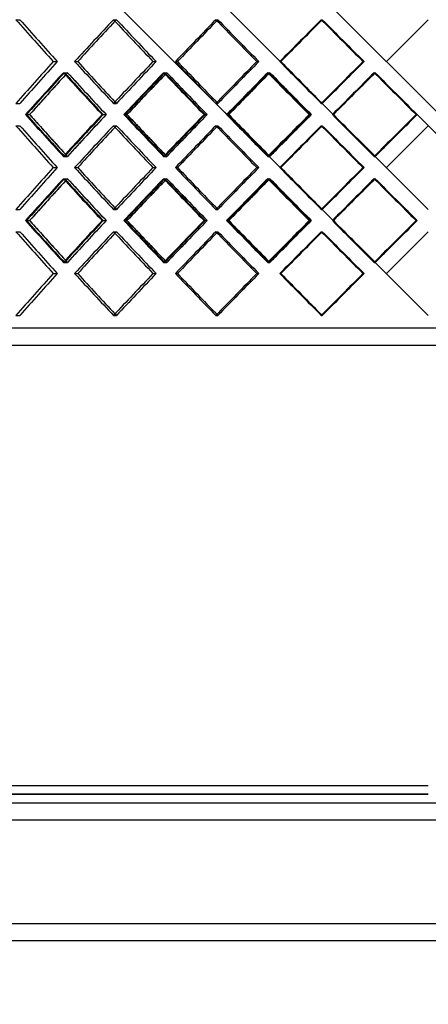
# Model space of a CAD drawing. Header units: millimetres. Extents: x -380 to 380, y -201 to 320.
# Tile 6 of 13: x -119 to 0, y -199 to 87. Entities that reach past the tile are written whole.
import ezdxf

# ---------------------------------------------------------------- set-up
doc = ezdxf.new("R2010")
doc.units = ezdxf.units.MM
doc.layers.add('HIDDEN', color=7, linetype='Continuous')
doc.layers.add('THICK', color=7, linetype='Continuous')

msp = doc.modelspace()

# ---------------------------------------------------------------- linework, layer by layer
at = {"layer": 'HIDDEN'}
for p, q in [((-255, 255.93), (-25.91, 26.85)), ((-119.67, 86.77), (-118.5, 86.77)), ((-91.31, 86.77), (-90.42, 86.77)), ((-91.31, 86.77), (-90.42, 86.77)), ((-61.62, 86.77), (-61.03, 86.77)), ((-61.62, 86.77), (-61.03, 86.77)), ((-31.04, 86.77), (-30.74, 86.77)), ((-31.04, 86.77), (-30.74, 86.77)), ((-108.77, 74.62), (-107.61, 74.62)), ((-108.77, 74.62), (-107.61, 74.62)), ((-102.57, 74.62), (-101.68, 74.62)), ((-79.85, 74.62), (-78.96, 74.62)), ((-79.85, 74.62), (-78.96, 74.62)), ((-73.35, 74.62), (-72.76, 74.62)), ((-49.76, 74.62), (-49.16, 74.62)), ((-49.76, 74.62), (-49.16, 74.62)), ((-43.07, 74.62), (-42.77, 74.62)), ((-18.94, 74.62), (-18.64, 74.62)), ((-18.94, 74.62), (-18.64, 74.62)), ((-12.15, 74.62), (-12.15, 74.62)), ((-12.15, 74.62), (-12.15, 74.62)), ((-105.83, 71.39), (-104.67, 71.39)), ((-105.53, 71.39), (-104.64, 71.39)), ((-76.76, 71.39), (-75.88, 71.39)), ((-76.45, 71.39), (-75.85, 71.39)), ((-46.58, 71.39), (-45.98, 71.39)), ((-46.25, 71.39), (-45.95, 71.39)), ((-15.71, 71.39), (-15.41, 71.39)), ((-15.55, 71.22), (-15.38, 71.39)), ((-15.38, 71.39), (255, -199)), ((-15.38, 71.39), (-15.38, 71.39)), ((-119.67, 62.46), (-118.5, 62.46)), ((-91.31, 62.46), (-90.42, 62.46)), ((-91.31, 62.46), (-90.42, 62.46)), ((-61.62, 62.46), (-61.03, 62.46)), ((-61.62, 62.46), (-61.03, 62.46)), ((-31.04, 62.46), (-30.74, 62.46)), ((-31.04, 62.46), (-30.74, 62.46)), ((-27.54, 59.23), (-25.91, 60.85)), ((-116.53, 59.23), (-115.64, 59.23)), ((-94.6, 59.23), (-93.43, 59.23)), ((-94.32, 59.23), (-93.44, 59.23)), ((-88.01, 59.23), (-87.4, 59.23)), ((-65.04, 59.23), (-64.15, 59.23)), ((-64.76, 59.23), (-64.16, 59.23)), ((-58.19, 59.23), (-57.89, 59.23)), ((-34.54, 59.23), (-33.93, 59.23)), ((-34.24, 59.23), (-33.94, 59.23)), ((-25.91, 57.61), (-27.54, 59.23)), ((-27.54, 59.23), (-27.54, 59.23)), ((-3.23, 59.23), (-15.38, 47.08)), ((-3.53, 59.23), (-3.22, 59.23)), ((-3.23, 59.23), (-3.23, 59.23)), ((-119.67, 56), (-118.5, 56)), ((-91.31, 56), (-90.42, 56)), ((-91.31, 56), (-90.42, 56)), ((-61.62, 56), (-61.03, 56)), ((-61.62, 56), (-61.03, 56)), ((-31.04, 56), (-30.74, 56)), ((-31.04, 56), (-30.74, 56)), ((-105.83, 47.08), (-104.67, 47.08)), ((-105.53, 47.08), (-104.64, 47.08)), ((-76.76, 47.08), (-75.88, 47.08)), ((-76.45, 47.08), (-75.85, 47.08)), ((-46.58, 47.08), (-45.98, 47.08)), ((-46.25, 47.08), (-45.95, 47.08)), ((-15.71, 47.08), (-15.41, 47.08)), ((-15.38, 47.08), (-15.55, 47.25)), ((-15.38, 47.08), (-15.38, 47.08)), ((-108.77, 43.85), (-107.61, 43.85)), ((-108.77, 43.85), (-107.61, 43.85)), ((-102.57, 43.85), (-101.68, 43.85)), ((-79.85, 43.85), (-78.96, 43.85)), ((-79.85, 43.85), (-78.96, 43.85)), ((-73.35, 43.85), (-72.76, 43.85)), ((-49.76, 43.85), (-49.16, 43.85)), ((-49.76, 43.85), (-49.16, 43.85)), ((-43.07, 43.85), (-42.77, 43.85)), ((-18.94, 43.85), (-18.64, 43.85)), ((-18.94, 43.85), (-18.64, 43.85)), ((-12.15, 43.85), (-12.15, 43.85)), ((-12.15, 43.85), (-12.15, 43.85)), ((-105.83, 40.62), (-104.67, 40.62)), ((-105.53, 40.62), (-104.64, 40.62)), ((-76.76, 40.62), (-75.88, 40.62)), ((-76.45, 40.62), (-75.85, 40.62)), ((-46.58, 40.62), (-45.98, 40.62)), ((-46.25, 40.62), (-45.95, 40.62)), ((-15.71, 40.62), (-15.41, 40.62)), ((-15.55, 40.45), (-15.38, 40.62)), ((-15.38, 40.62), (-3.23, 28.47)), ((-15.38, 40.62), (-15.38, 40.62)), ((-119.67, 31.7), (-118.5, 31.7)), ((-91.31, 31.7), (-90.42, 31.7)), ((-91.31, 31.7), (-90.42, 31.7)), ((-61.62, 31.7), (-61.03, 31.7)), ((-61.62, 31.7), (-61.03, 31.7)), ((-31.04, 31.7), (-30.74, 31.7)), ((-31.04, 31.7), (-30.74, 31.7)), ((-27.54, 28.47), (-25.91, 30.09)), ((-116.53, 28.47), (-115.64, 28.47)), ((-94.6, 28.47), (-93.43, 28.47)), ((-94.32, 28.47), (-93.44, 28.47)), ((-88.01, 28.47), (-87.4, 28.47)), ((-65.04, 28.47), (-64.15, 28.47)), ((-64.76, 28.47), (-64.16, 28.47)), ((-58.19, 28.47), (-57.89, 28.47)), ((-34.54, 28.47), (-33.93, 28.47)), ((-34.24, 28.47), (-33.94, 28.47)), ((-27.54, 28.47), (-27.54, 28.47)), ((-3.23, 28.47), (-15.38, 16.31)), ((-3.53, 28.47), (-3.22, 28.47)), ((-3.23, 28.47), (-3.23, 28.47)), ((-119.67, 25.24), (-118.5, 25.24)), ((-91.31, 25.24), (-90.42, 25.24)), ((-91.31, 25.24), (-90.42, 25.24)), ((-61.62, 25.24), (-61.03, 25.24)), ((-61.62, 25.24), (-61.03, 25.24)), ((-31.04, 25.24), (-30.74, 25.24)), ((-31.04, 25.24), (-30.74, 25.24)), ((-105.83, 16.31), (-104.67, 16.31)), ((-105.53, 16.31), (-104.64, 16.31)), ((-76.76, 16.31), (-75.88, 16.31)), ((-76.45, 16.31), (-75.85, 16.31)), ((-46.58, 16.31), (-45.98, 16.31)), ((-46.25, 16.31), (-45.95, 16.31)), ((-15.71, 16.31), (-15.41, 16.31)), ((-15.38, 16.31), (-15.55, 16.48)), ((-15.38, 16.31), (-15.38, 16.31)), ((-108.77, 13.08), (-107.61, 13.08)), ((-108.77, 13.08), (-107.61, 13.08)), ((-102.57, 13.08), (-101.68, 13.08)), ((-79.85, 13.08), (-78.96, 13.08)), ((-79.85, 13.08), (-78.96, 13.08)), ((-73.35, 13.08), (-72.76, 13.08)), ((-49.76, 13.08), (-49.16, 13.08)), ((-49.76, 13.08), (-49.16, 13.08)), ((-43.07, 13.08), (-42.77, 13.08)), ((-18.94, 13.08), (-18.64, 13.08)), ((-18.94, 13.08), (-18.64, 13.08)), ((-12.15, 13.08), (-12.15, 13.08)), ((-12.15, 13.08), (-12.15, 13.08)), ((-119.67, 0.93), (-118.5, 0.93)), ((-91.31, 0.93), (-90.42, 0.93)), ((-91.31, 0.93), (-90.42, 0.93)), ((-61.62, 0.93), (-61.03, 0.93)), ((-61.62, 0.93), (-61.03, 0.93)), ((-31.04, 0.93), (-30.74, 0.93)), ((-31.04, 0.93), (-30.74, 0.93)), ((255, -2.8), (-255, -2.8)), ((0, -138), (-257.5, -138)), ((-310, -145.5), (310, -145.5)), ((-310, -175.5), (310, -175.5))]:
    msp.add_line(p, q, dxfattribs=at)
for centre, major_axis, ratio, start_param, end_param in [((0, 86.77), (-247.59, 247.59), 0.246478, 1.329135, 1.376809), ((0, 86.77), (-247.59, 247.59), 0.246478, 1.329135, 1.376809), ((0, 86.77), (-253.28, -253.28), 0.183257, -1.389551, -1.34234), ((0, 86.77), (-250.82, -250.82), 0.183257, -1.389551, -1.387692), ((0, 86.77), (-250.82, 250.82), 0.183257, 1.389551, 1.437224), ((0, 86.77), (-250.82, 250.82), 0.183257, 1.389551, 1.437224), ((0, 86.77), (-255.62, -255.62), 0.121422, -1.449966, -1.402755), ((0, 86.77), (-253.14, -253.14), 0.121422, -1.449966, -1.448758), ((0, 86.77), (-253.14, 253.14), 0.121422, 1.449966, 1.49764), ((0, 86.77), (-253.14, 253.14), 0.121422, 1.449966, 1.49764), ((0, 86.77), (-257.03, -257.03), 0.060489, -1.510381, -1.463171), ((0, 86.77), (-254.53, -254.53), 0.060489, -1.510381, -1.509786), ((0, 86.77), (-254.53, 254.53), 0.060489, 1.510381, 1.558055), ((0, 86.77), (-254.53, 254.53), 0.060489, 1.510381, 1.558055), ((0, 62.46), (-247.59, -247.59), 0.246478, -1.376809, -1.329135), ((0, 62.46), (-247.59, -247.59), 0.246478, -1.376809, -1.329135), ((0, 62.46), (-253.28, 253.28), 0.183257, 1.34234, 1.389551), ((0, 62.46), (-250.82, -250.82), 0.183257, -1.437224, -1.389551), ((0, 62.46), (-250.82, -250.82), 0.183257, -1.437224, -1.389551), ((0, 62.46), (-255.62, 255.62), 0.121422, 1.402755, 1.449966), ((0, 62.46), (-253.14, -253.14), 0.121422, -1.49764, -1.449966), ((0, 62.46), (-253.14, -253.14), 0.121422, -1.49764, -1.449966), ((0, 62.46), (-257.03, 257.03), 0.060489, 1.463171, 1.510381), ((0, 62.46), (-254.53, -254.53), 0.060489, -1.558055, -1.510381), ((0, 62.46), (-254.53, -254.53), 0.060489, -1.558055, -1.510381), ((0, 86.77), (-253.28, -253.28), 0.183257, -1.329774, -1.282412), ((0, 56), (-253.28, 253.28), 0.183257, 1.329774, 1.377002), ((0, 56), (-247.59, -247.59), 0.246478, -1.389499, -1.386996), ((0, 86.77), (-250.82, -250.82), 0.183257, -1.329187, -1.326632), ((0, 86.77), (-247.59, 247.59), 0.246478, 1.389499, 1.437329), ((0, 56), (-250.82, 250.82), 0.183257, 1.329187, 1.376879), ((0, 86.77), (-255.62, -255.62), 0.121422, -1.390189, -1.342827), ((0, 56), (-255.62, 255.62), 0.121422, 1.390189, 1.437417), ((0, 56), (-250.82, -250.82), 0.183257, -1.449914, -1.44809), ((0, 86.77), (-253.14, -253.14), 0.121422, -1.389602, -1.387726), ((0, 86.77), (-250.82, 250.82), 0.183257, 1.449914, 1.497744), ((0, 56), (-253.14, 253.14), 0.121422, 1.389602, 1.437294), ((0, 86.77), (-257.03, -257.03), 0.060489, -1.450604, -1.403242), ((0, 56), (-253.14, -253.14), 0.121422, -1.510329, -1.509134), ((0, 86.77), (-254.53, -254.53), 0.060489, -1.450018, -1.448771), ((0, 56), (-257.03, 257.03), 0.060489, 1.450604, 1.497833), ((0, 86.77), (-253.14, 253.14), 0.121422, 1.510329, 1.558159), ((0, 56), (-254.53, 254.53), 0.060489, 1.450018, 1.49771), ((0, 56), (-254.53, -254.53), 0.060489, -1.570745, -1.570152), ((0, 86.77), (-254.53, 254.53), 0.060489, 1.570745, 1.618574), ((0, 62.46), (-250.82, 250.82), 0.183257, 1.387692, 1.389551), ((0, 86.77), (-250.82, -250.82), 0.183257, -1.28775, -1.281357), ((0, 86.77), (-253.14, -253.14), 0.121422, -1.348165, -1.341772), ((0, 62.46), (-253.14, 253.14), 0.121422, 1.448758, 1.449966), ((0, 86.77), (-254.53, -254.53), 0.060489, -1.40858, -1.402188), ((0, 62.46), (-254.53, 254.53), 0.060489, 1.509786, 1.510381), ((0, 31.7), (-253.28, 253.28), 0.183257, 1.282412, 1.329774), ((0, 31.7), (-250.82, 250.82), 0.183257, 1.281357, 1.28775), ((0, 62.46), (-253.28, -253.28), 0.183257, -1.377002, -1.329774), ((0, 31.7), (-247.59, -247.59), 0.246478, -1.437329, -1.389499), ((0, 62.46), (-250.82, -250.82), 0.183257, -1.376879, -1.329187), ((0, 31.7), (-255.62, 255.62), 0.121422, 1.342827, 1.390189), ((0, 31.7), (-253.14, 253.14), 0.121422, 1.341772, 1.348165), ((0, 62.46), (-255.62, -255.62), 0.121422, -1.437417, -1.390189), ((0, 31.7), (-250.82, -250.82), 0.183257, -1.497744, -1.449914), ((0, 62.46), (-253.14, -253.14), 0.121422, -1.437294, -1.389602), ((0, 31.7), (-257.03, 257.03), 0.060489, 1.403242, 1.450604), ((0, 31.7), (-254.53, 254.53), 0.060489, 1.402188, 1.40858), ((0, 62.46), (-257.03, -257.03), 0.060489, -1.497833, -1.450604), ((0, 31.7), (-253.14, -253.14), 0.121422, -1.558159, -1.510329), ((0, 62.46), (-254.53, -254.53), 0.060489, -1.49771, -1.450018), ((0, 31.7), (-254.53, -254.53), 0.060489, -1.618574, -1.570745), ((0, 56), (-247.59, 247.59), 0.246478, 1.329135, 1.376809), ((0, 56), (-247.59, 247.59), 0.246478, 1.329135, 1.376809), ((0, 56), (-253.28, -253.28), 0.183257, -1.389551, -1.34234), ((0, 56), (-250.82, -250.82), 0.183257, -1.389551, -1.387692), ((0, 56), (-250.82, 250.82), 0.183257, 1.389551, 1.437224), ((0, 56), (-250.82, 250.82), 0.183257, 1.389551, 1.437224), ((0, 56), (-255.62, -255.62), 0.121422, -1.449966, -1.402755), ((0, 56), (-253.14, -253.14), 0.121422, -1.449966, -1.448758), ((0, 56), (-253.14, 253.14), 0.121422, 1.449966, 1.49764), ((0, 56), (-253.14, 253.14), 0.121422, 1.449966, 1.49764), ((0, 56), (-257.03, -257.03), 0.060489, -1.510381, -1.463171), ((0, 56), (-254.53, -254.53), 0.060489, -1.510381, -1.509786), ((0, 56), (-254.53, 254.53), 0.060489, 1.510381, 1.558055), ((0, 56), (-254.53, 254.53), 0.060489, 1.510381, 1.558055), ((0, 62.46), (-247.59, 247.59), 0.246478, 1.386996, 1.389499), ((0, 31.7), (-250.82, 250.82), 0.183257, 1.326632, 1.329187), ((0, 62.46), (-250.82, 250.82), 0.183257, 1.44809, 1.449914), ((0, 31.7), (-253.14, 253.14), 0.121422, 1.387726, 1.389602), ((0, 62.46), (-253.14, 253.14), 0.121422, 1.509134, 1.510329), ((0, 31.7), (-254.53, 254.53), 0.060489, 1.448771, 1.450018), ((0, 62.46), (-254.53, 254.53), 0.060489, 1.570152, 1.570745), ((0, 31.7), (-247.59, -247.59), 0.246478, -1.376809, -1.329135), ((0, 31.7), (-247.59, -247.59), 0.246478, -1.376809, -1.329135), ((0, 31.7), (-253.28, 253.28), 0.183257, 1.34234, 1.389551), ((0, 31.7), (-250.82, -250.82), 0.183257, -1.437224, -1.389551), ((0, 31.7), (-250.82, -250.82), 0.183257, -1.437224, -1.389551), ((0, 31.7), (-255.62, 255.62), 0.121422, 1.402755, 1.449966), ((0, 31.7), (-253.14, -253.14), 0.121422, -1.49764, -1.449966), ((0, 31.7), (-253.14, -253.14), 0.121422, -1.49764, -1.449966), ((0, 31.7), (-257.03, 257.03), 0.060489, 1.463171, 1.510381), ((0, 31.7), (-254.53, -254.53), 0.060489, -1.558055, -1.510381), ((0, 31.7), (-254.53, -254.53), 0.060489, -1.558055, -1.510381), ((0, 56), (-253.28, -253.28), 0.183257, -1.329774, -1.282412), ((0, 25.24), (-253.28, 253.28), 0.183257, 1.329774, 1.377002), ((0, 25.24), (-247.59, -247.59), 0.246478, -1.389499, -1.386996), ((0, 56), (-250.82, -250.82), 0.183257, -1.329187, -1.326632), ((0, 56), (-247.59, 247.59), 0.246478, 1.389499, 1.437329), ((0, 25.24), (-250.82, 250.82), 0.183257, 1.329187, 1.376879), ((0, 56), (-255.62, -255.62), 0.121422, -1.390189, -1.342827), ((0, 25.24), (-255.62, 255.62), 0.121422, 1.390189, 1.437417), ((0, 25.24), (-250.82, -250.82), 0.183257, -1.449914, -1.44809), ((0, 56), (-253.14, -253.14), 0.121422, -1.389602, -1.387726), ((0, 56), (-250.82, 250.82), 0.183257, 1.449914, 1.497744), ((0, 25.24), (-253.14, 253.14), 0.121422, 1.389602, 1.437294), ((0, 56), (-257.03, -257.03), 0.060489, -1.450604, -1.403242), ((0, 25.24), (-253.14, -253.14), 0.121422, -1.510329, -1.509134), ((0, 56), (-254.53, -254.53), 0.060489, -1.450018, -1.448771), ((0, 25.24), (-257.03, 257.03), 0.060489, 1.450604, 1.497833), ((0, 56), (-253.14, 253.14), 0.121422, 1.510329, 1.558159), ((0, 25.24), (-254.53, 254.53), 0.060489, 1.450018, 1.49771), ((0, 25.24), (-254.53, -254.53), 0.060489, -1.570745, -1.570152), ((0, 56), (-254.53, 254.53), 0.060489, 1.570745, 1.618574), ((0, 31.7), (-250.82, 250.82), 0.183257, 1.387692, 1.389551), ((0, 31.7), (-253.14, 253.14), 0.121422, 1.448758, 1.449966), ((0, 31.7), (-254.53, 254.53), 0.060489, 1.509786, 1.510381), ((0, 56), (-250.82, -250.82), 0.183257, -1.28775, -1.281357), ((0, 56), (-253.14, -253.14), 0.121422, -1.348165, -1.341772), ((0, 56), (-254.53, -254.53), 0.060489, -1.40858, -1.402188), ((0, 0.93), (-253.28, 253.28), 0.183257, 1.282412, 1.329774), ((0, 0.93), (-250.82, 250.82), 0.183257, 1.281357, 1.28775), ((0, 31.7), (-253.28, -253.28), 0.183257, -1.377002, -1.329774), ((0, 0.93), (-247.59, -247.59), 0.246478, -1.437329, -1.389499), ((0, 31.7), (-250.82, -250.82), 0.183257, -1.376879, -1.329187), ((0, 0.93), (-255.62, 255.62), 0.121422, 1.342827, 1.390189), ((0, 0.93), (-253.14, 253.14), 0.121422, 1.341772, 1.348165), ((0, 31.7), (-255.62, -255.62), 0.121422, -1.437417, -1.390189), ((0, 0.93), (-250.82, -250.82), 0.183257, -1.497744, -1.449914), ((0, 31.7), (-253.14, -253.14), 0.121422, -1.437294, -1.389602), ((0, 0.93), (-257.03, 257.03), 0.060489, 1.403242, 1.450604), ((0, 0.93), (-254.53, 254.53), 0.060489, 1.402188, 1.40858), ((0, 31.7), (-257.03, -257.03), 0.060489, -1.497833, -1.450604), ((0, 0.93), (-253.14, -253.14), 0.121422, -1.558159, -1.510329), ((0, 31.7), (-254.53, -254.53), 0.060489, -1.49771, -1.450018), ((0, 0.93), (-254.53, -254.53), 0.060489, -1.618574, -1.570745), ((0, 25.24), (-247.59, 247.59), 0.246478, 1.329135, 1.376809), ((0, 25.24), (-247.59, 247.59), 0.246478, 1.329135, 1.376809), ((0, 25.24), (-253.28, -253.28), 0.183257, -1.389551, -1.34234), ((0, 25.24), (-250.82, -250.82), 0.183257, -1.389551, -1.387692), ((0, 25.24), (-250.82, 250.82), 0.183257, 1.389551, 1.437224), ((0, 25.24), (-250.82, 250.82), 0.183257, 1.389551, 1.437224), ((0, 25.24), (-255.62, -255.62), 0.121422, -1.449966, -1.402755), ((0, 25.24), (-253.14, -253.14), 0.121422, -1.449966, -1.448758), ((0, 25.24), (-253.14, 253.14), 0.121422, 1.449966, 1.49764), ((0, 25.24), (-253.14, 253.14), 0.121422, 1.449966, 1.49764), ((0, 25.24), (-257.03, -257.03), 0.060489, -1.510381, -1.463171), ((0, 25.24), (-254.53, -254.53), 0.060489, -1.510381, -1.509786), ((0, 25.24), (-254.53, 254.53), 0.060489, 1.510381, 1.558055), ((0, 25.24), (-254.53, 254.53), 0.060489, 1.510381, 1.558055), ((0, 31.7), (-247.59, 247.59), 0.246478, 1.386996, 1.389499), ((0, 0.93), (-250.82, 250.82), 0.183257, 1.326632, 1.329187), ((0, 31.7), (-250.82, 250.82), 0.183257, 1.44809, 1.449914), ((0, 0.93), (-253.14, 253.14), 0.121422, 1.387726, 1.389602), ((0, 31.7), (-253.14, 253.14), 0.121422, 1.509134, 1.510329), ((0, 0.93), (-254.53, 254.53), 0.060489, 1.448771, 1.450018), ((0, 31.7), (-254.53, 254.53), 0.060489, 1.570152, 1.570745), ((0, 0.93), (-247.59, -247.59), 0.246478, -1.376809, -1.329135), ((0, 0.93), (-247.59, -247.59), 0.246478, -1.376809, -1.329135), ((0, 0.93), (-253.28, 253.28), 0.183257, 1.34234, 1.389551), ((0, 0.93), (-250.82, -250.82), 0.183257, -1.437224, -1.389551), ((0, 0.93), (-250.82, -250.82), 0.183257, -1.437224, -1.389551), ((0, 0.93), (-255.62, 255.62), 0.121422, 1.402755, 1.449966), ((0, 0.93), (-253.14, -253.14), 0.121422, -1.49764, -1.449966), ((0, 0.93), (-253.14, -253.14), 0.121422, -1.49764, -1.449966), ((0, 0.93), (-257.03, 257.03), 0.060489, 1.463171, 1.510381), ((0, 0.93), (-254.53, -254.53), 0.060489, -1.558055, -1.510381), ((0, 0.93), (-254.53, -254.53), 0.060489, -1.558055, -1.510381), ((0, 0.93), (-250.82, 250.82), 0.183257, 1.387692, 1.389551), ((0, 0.93), (-253.14, 253.14), 0.121422, 1.448758, 1.449966), ((0, 0.93), (-254.53, 254.53), 0.060489, 1.509786, 1.510381)]:
    msp.add_ellipse(centre, major_axis=major_axis, ratio=ratio, start_param=start_param, end_param=end_param, dxfattribs=at)
at = {"layer": 'THICK'}
for p, q in [((-257.5, 319.96), (257.5, -195.04)), ((-257.5, 319.96), (257.5, -195.04)), ((-257.5, 289.2), (0, 31.7)), ((-257.5, 258.43), (0, 0.93)), ((-12.15, 74.62), (0, 86.77)), ((-102.57, 74.62), (-101.68, 74.62)), ((-73.35, 74.62), (-72.76, 74.62)), ((-43.07, 74.62), (-42.77, 74.62)), ((-25.91, 60.85), (-15.55, 71.22)), ((-116.8, 59.23), (-115.63, 59.23)), ((-88.28, 59.23), (-87.4, 59.23)), ((-58.48, 59.23), (-57.88, 59.23)), ((-27.83, 59.23), (-27.53, 59.23)), ((-15.55, 47.25), (-25.91, 57.61)), ((-12.15, 43.85), (0, 56)), ((-102.57, 43.85), (-101.68, 43.85)), ((-73.35, 43.85), (-72.76, 43.85)), ((-43.07, 43.85), (-42.77, 43.85)), ((-25.91, 30.09), (-15.55, 40.45)), ((-116.8, 28.47), (-115.63, 28.47)), ((-88.28, 28.47), (-87.4, 28.47)), ((-58.48, 28.47), (-57.88, 28.47)), ((-27.83, 28.47), (-27.53, 28.47)), ((-15.55, 16.48), (-25.91, 26.85)), ((-12.15, 13.08), (0, 25.24)), ((-102.57, 13.08), (-101.68, 13.08)), ((-73.35, 13.08), (-72.76, 13.08)), ((-43.07, 13.08), (-42.77, 13.08)), ((257.5, -7.8), (-257.5, -7.8)), ((-255, -135.5), (0, -135.5)), ((-257.5, -138), (0, -138)), ((-310, -140.5), (310, -140.5)), ((-310, -145.5), (310, -145.5)), ((-310, -175.5), (310, -175.5)), ((-310, -180.5), (310, -180.5))]:
    msp.add_line(p, q, dxfattribs=at)
for centre, major_axis, ratio, start_param, end_param in [((0, 86.77), (-250.02, 250.02), 0.246478, 1.329135, 1.376346), ((0, 86.77), (-253.28, -253.28), 0.183257, -1.389551, -1.34234), ((0, 86.77), (-250.82, -250.82), 0.183257, -1.387692, -1.341877), ((0, 86.77), (-253.28, 253.28), 0.183257, 1.389551, 1.436761), ((0, 86.77), (-255.62, -255.62), 0.121422, -1.449966, -1.402755), ((0, 86.77), (-253.14, -253.14), 0.121422, -1.448758, -1.402292), ((0, 86.77), (-255.62, 255.62), 0.121422, 1.449966, 1.497176), ((0, 86.77), (-257.03, -257.03), 0.060489, -1.510381, -1.463171), ((0, 86.77), (-254.53, -254.53), 0.060489, -1.509786, -1.462707), ((0, 86.77), (-257.03, 257.03), 0.060489, 1.510381, 1.557592), ((0, 62.46), (-250.02, -250.02), 0.246478, -1.376346, -1.329135), ((0, 62.46), (-253.28, 253.28), 0.183257, 1.34234, 1.389551), ((0, 62.46), (-250.82, 250.82), 0.183257, 1.341877, 1.387692), ((0, 62.46), (-253.28, -253.28), 0.183257, -1.436761, -1.389551), ((0, 62.46), (-255.62, 255.62), 0.121422, 1.402755, 1.449966), ((0, 62.46), (-253.14, 253.14), 0.121422, 1.402292, 1.448758), ((0, 62.46), (-255.62, -255.62), 0.121422, -1.497176, -1.449966), ((0, 62.46), (-257.03, 257.03), 0.060489, 1.463171, 1.510381), ((0, 62.46), (-254.53, 254.53), 0.060489, 1.462707, 1.509786), ((0, 62.46), (-257.03, -257.03), 0.060489, -1.557592, -1.510381), ((0, 56), (-250.02, -250.02), 0.246478, -1.388912, -1.341684), ((0, 56), (-247.59, -247.59), 0.246478, -1.386996, -1.341807), ((0, 86.77), (-250.82, -250.82), 0.183257, -1.326632, -1.28775), ((0, 86.77), (-250.02, 250.02), 0.246478, 1.388912, 1.436274), ((0, 56), (-253.28, -253.28), 0.183257, -1.449327, -1.402099), ((0, 56), (-250.82, -250.82), 0.183257, -1.44809, -1.402222), ((0, 86.77), (-253.14, -253.14), 0.121422, -1.387726, -1.348165), ((0, 86.77), (-253.28, 253.28), 0.183257, 1.449327, 1.49669), ((0, 56), (-255.62, -255.62), 0.121422, -1.509743, -1.462514), ((0, 56), (-253.14, -253.14), 0.121422, -1.509134, -1.462637), ((0, 86.77), (-254.53, -254.53), 0.060489, -1.448771, -1.40858), ((0, 86.77), (-255.62, 255.62), 0.121422, 1.509743, 1.557105), ((0, 56), (-257.03, -257.03), 0.060489, -1.570158, -1.52293), ((0, 56), (-254.53, -254.53), 0.060489, -1.570152, -1.523053), ((0, 86.77), (-257.03, 257.03), 0.060489, 1.570158, 1.61752), ((0, 62.46), (-250.02, 250.02), 0.246478, 1.341684, 1.388912), ((0, 62.46), (-247.59, 247.59), 0.246478, 1.341807, 1.386996), ((0, 31.7), (-250.82, 250.82), 0.183257, 1.28775, 1.326632), ((0, 31.7), (-250.02, -250.02), 0.246478, -1.436274, -1.388912), ((0, 62.46), (-253.28, 253.28), 0.183257, 1.402099, 1.449327), ((0, 62.46), (-250.82, 250.82), 0.183257, 1.402222, 1.44809), ((0, 31.7), (-253.14, 253.14), 0.121422, 1.348165, 1.387726), ((0, 31.7), (-253.28, -253.28), 0.183257, -1.49669, -1.449327), ((0, 62.46), (-255.62, 255.62), 0.121422, 1.462514, 1.509743), ((0, 62.46), (-253.14, 253.14), 0.121422, 1.462637, 1.509134), ((0, 31.7), (-254.53, 254.53), 0.060489, 1.40858, 1.448771), ((0, 31.7), (-255.62, -255.62), 0.121422, -1.557105, -1.509743), ((0, 62.46), (-257.03, 257.03), 0.060489, 1.52293, 1.570158), ((0, 62.46), (-254.53, 254.53), 0.060489, 1.523053, 1.570152), ((0, 31.7), (-257.03, -257.03), 0.060489, -1.61752, -1.570158), ((0, 56), (-250.02, 250.02), 0.246478, 1.329135, 1.376346), ((0, 56), (-253.28, -253.28), 0.183257, -1.389551, -1.34234), ((0, 56), (-250.82, -250.82), 0.183257, -1.387692, -1.341877), ((0, 56), (-253.28, 253.28), 0.183257, 1.389551, 1.436761), ((0, 56), (-255.62, -255.62), 0.121422, -1.449966, -1.402755), ((0, 56), (-253.14, -253.14), 0.121422, -1.448758, -1.402292), ((0, 56), (-255.62, 255.62), 0.121422, 1.449966, 1.497176), ((0, 56), (-257.03, -257.03), 0.060489, -1.510381, -1.463171), ((0, 56), (-254.53, -254.53), 0.060489, -1.509786, -1.462707), ((0, 56), (-257.03, 257.03), 0.060489, 1.510381, 1.557592), ((0, 31.7), (-250.02, -250.02), 0.246478, -1.376346, -1.329135), ((0, 31.7), (-253.28, 253.28), 0.183257, 1.34234, 1.389551), ((0, 31.7), (-250.82, 250.82), 0.183257, 1.341877, 1.387692), ((0, 31.7), (-253.28, -253.28), 0.183257, -1.436761, -1.389551), ((0, 31.7), (-255.62, 255.62), 0.121422, 1.402755, 1.449966), ((0, 31.7), (-253.14, 253.14), 0.121422, 1.402292, 1.448758), ((0, 31.7), (-255.62, -255.62), 0.121422, -1.497176, -1.449966), ((0, 31.7), (-257.03, 257.03), 0.060489, 1.463171, 1.510381), ((0, 31.7), (-254.53, 254.53), 0.060489, 1.462707, 1.509786), ((0, 31.7), (-257.03, -257.03), 0.060489, -1.557592, -1.510381), ((0, 25.24), (-250.02, -250.02), 0.246478, -1.388912, -1.341684), ((0, 56), (-250.02, 250.02), 0.246478, 1.388912, 1.436274), ((0, 25.24), (-253.28, -253.28), 0.183257, -1.449327, -1.402099), ((0, 25.24), (-250.82, -250.82), 0.183257, -1.44809, -1.402222), ((0, 56), (-253.14, -253.14), 0.121422, -1.387726, -1.348165), ((0, 56), (-253.28, 253.28), 0.183257, 1.449327, 1.49669), ((0, 25.24), (-255.62, -255.62), 0.121422, -1.509743, -1.462514), ((0, 25.24), (-253.14, -253.14), 0.121422, -1.509134, -1.462637), ((0, 56), (-254.53, -254.53), 0.060489, -1.448771, -1.40858), ((0, 56), (-255.62, 255.62), 0.121422, 1.509743, 1.557105), ((0, 25.24), (-257.03, -257.03), 0.060489, -1.570158, -1.52293), ((0, 25.24), (-254.53, -254.53), 0.060489, -1.570152, -1.523053), ((0, 56), (-257.03, 257.03), 0.060489, 1.570158, 1.61752), ((0, 25.24), (-247.59, -247.59), 0.246478, -1.386996, -1.341807), ((0, 56), (-250.82, -250.82), 0.183257, -1.326632, -1.28775), ((0, 31.7), (-250.02, 250.02), 0.246478, 1.341684, 1.388912), ((0, 31.7), (-247.59, 247.59), 0.246478, 1.341807, 1.386996), ((0, 0.93), (-250.82, 250.82), 0.183257, 1.28775, 1.326632), ((0, 0.93), (-250.02, -250.02), 0.246478, -1.436274, -1.388912), ((0, 31.7), (-253.28, 253.28), 0.183257, 1.402099, 1.449327), ((0, 31.7), (-250.82, 250.82), 0.183257, 1.402222, 1.44809), ((0, 0.93), (-253.14, 253.14), 0.121422, 1.348165, 1.387726), ((0, 0.93), (-253.28, -253.28), 0.183257, -1.49669, -1.449327), ((0, 31.7), (-255.62, 255.62), 0.121422, 1.462514, 1.509743), ((0, 31.7), (-253.14, 253.14), 0.121422, 1.462637, 1.509134), ((0, 0.93), (-254.53, 254.53), 0.060489, 1.40858, 1.448771), ((0, 0.93), (-255.62, -255.62), 0.121422, -1.557105, -1.509743), ((0, 31.7), (-257.03, 257.03), 0.060489, 1.52293, 1.570158), ((0, 31.7), (-254.53, 254.53), 0.060489, 1.523053, 1.570152), ((0, 0.93), (-257.03, -257.03), 0.060489, -1.61752, -1.570158), ((0, 25.24), (-250.02, 250.02), 0.246478, 1.329135, 1.376346), ((0, 25.24), (-253.28, -253.28), 0.183257, -1.389551, -1.34234), ((0, 25.24), (-250.82, -250.82), 0.183257, -1.387692, -1.341877), ((0, 25.24), (-253.28, 253.28), 0.183257, 1.389551, 1.436761), ((0, 25.24), (-255.62, -255.62), 0.121422, -1.449966, -1.402755), ((0, 25.24), (-253.14, -253.14), 0.121422, -1.448758, -1.402292), ((0, 25.24), (-255.62, 255.62), 0.121422, 1.449966, 1.497176), ((0, 25.24), (-257.03, -257.03), 0.060489, -1.510381, -1.463171), ((0, 25.24), (-254.53, -254.53), 0.060489, -1.509786, -1.462707), ((0, 25.24), (-257.03, 257.03), 0.060489, 1.510381, 1.557592), ((0, 0.93), (-250.02, -250.02), 0.246478, -1.376346, -1.329135), ((0, 0.93), (-253.28, 253.28), 0.183257, 1.34234, 1.389551), ((0, 0.93), (-250.82, 250.82), 0.183257, 1.341877, 1.387692), ((0, 0.93), (-253.28, -253.28), 0.183257, -1.436761, -1.389551), ((0, 0.93), (-255.62, 255.62), 0.121422, 1.402755, 1.449966), ((0, 0.93), (-253.14, 253.14), 0.121422, 1.402292, 1.448758), ((0, 0.93), (-255.62, -255.62), 0.121422, -1.497176, -1.449966), ((0, 0.93), (-257.03, 257.03), 0.060489, 1.463171, 1.510381), ((0, 0.93), (-254.53, 254.53), 0.060489, 1.462707, 1.509786), ((0, 0.93), (-257.03, -257.03), 0.060489, -1.557592, -1.510381)]:
    msp.add_ellipse(centre, major_axis=major_axis, ratio=ratio, start_param=start_param, end_param=end_param, dxfattribs=at)

doc.saveas('drawing.dxf')
